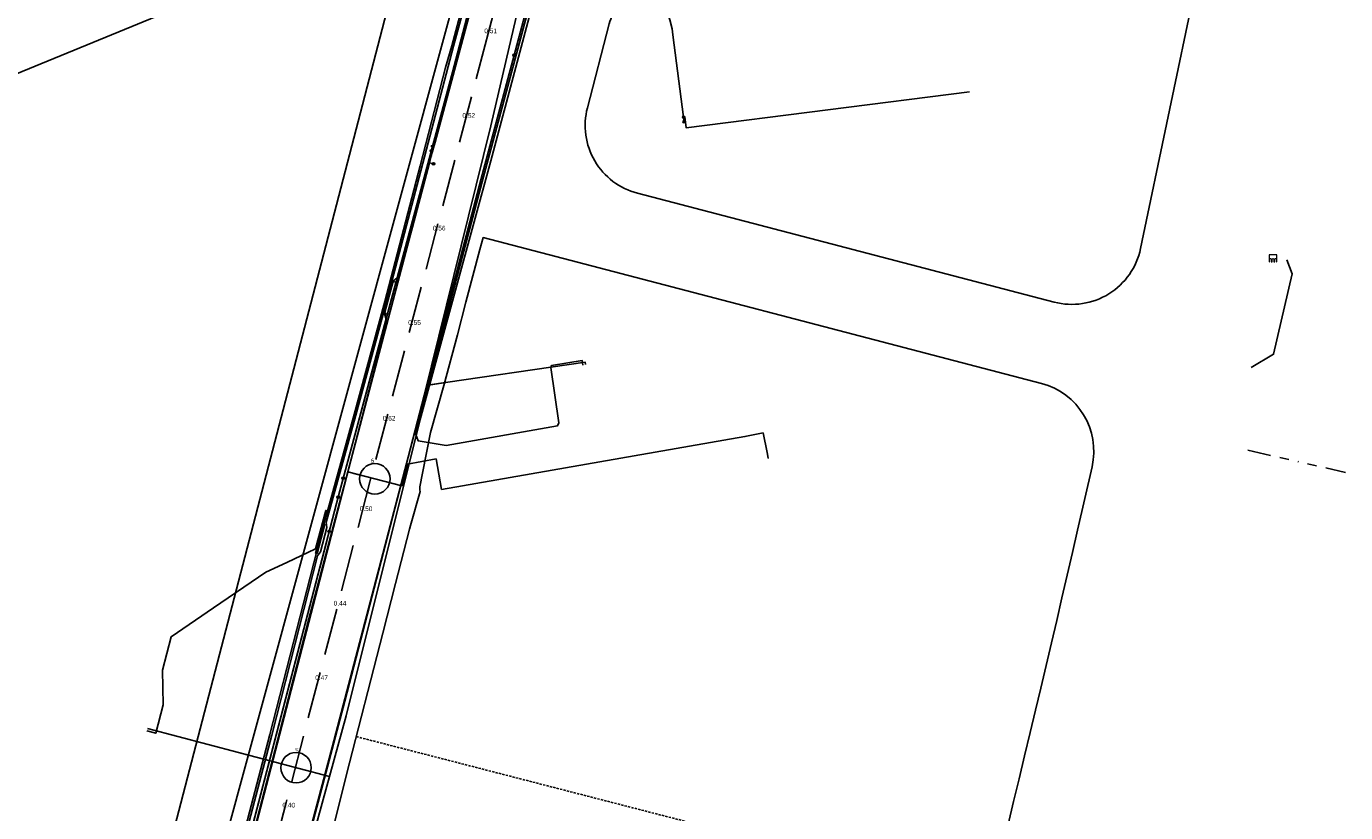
# Model space of a CAD drawing. Extents: x 102676 to 106538, y 417474 to 420545.
# Tile 106 of 112: x 105489 to 105772, y 419261 to 419430. Entities that reach past the tile are written whole.
import ezdxf
from ezdxf.enums import TextEntityAlignment as Align
from ezdxf.lldxf.tags import DXFTag

# ---------------------------------------------------------------- set-up
doc = ezdxf.new("R2010")
doc.units = 0
for name, pattern in [('DASHED', [0.75, 0.5, -0.25]), ('DGN Style 3', [14.040647, 10.029034, -4.011614]), ('RI-OVERIG', [17, 5, -2, 2, -2, 0, -2, 2, -2])]:
    doc.linetypes.add(name, pattern=pattern)
doc.layers.get('0').update_dxf_attribs({"lineweight": 25})
for name, color, linetype, lineweight in [('00-Aslijn', 5, 'DGN Style 3', 25), ('B-WE-KL-DATA_EUROFIBER NEDERLAND BV-G', 90, 'KL-DATA-N', 25), ('B-WE-KL-DATA_HULPSTUK_KPN BV-S @ 0.5', 90, 'Continuous', 25), ('B-WE-KL-DATA_KABELBED_KPN BV-G', 90, 'Continuous', 25), ('B-WE-KL-DATA_KABELBED_ZIGGO BV-G', 90, 'Continuous', 25), ('B-WE-KL-DATA_MANTELBUIS_POLYVINYLCHLORIDE PVC_100_KPN BV-G', 90, 'Continuous', 25), ('B-WE-KL-DATA_MANTELBUIS_STAAL_380_KPN BV-G', 90, 'Continuous', 25), ('B-WE-KL-ET_LS_400 V_STEDIN NETBEHEER BV-G', 190, 'KL-LS-N', 25), ('B-WE-KL-ET_LS_HULPSTUK_STEDIN NETBEHEER BV-S @ 0.5', 190, 'Continuous', 25), ('B-WE-KL-ET_LS_MANTELBUIS_POLYVINYLCHLORIDE PVC_110_STEDIN NETBEHEER BV-G', 190, 'Continuous', 25), ('B-WE-KL-ET_MS_13 KV_STEDIN NETBEHEER BV-G', 130, 'KL-MS-N', 25), ('B-WE-KL-ET_MS_HULPSTUK_STEDIN NETBEHEER BV-S @ 0.5', 130, 'Continuous', 25), ('B-WE-KL-GAS_LD_MANTELBUIS_STEDIN NETBEHEER BV-G', 50, 'Continuous', 25), ('B-WE-KL-GAS_LD_POLYETHYLEEN PE_32_0.1 BAR_STEDIN NETBEHEER BV-G', 50, 'KL-GAS-LD-N', 25), ('B-WE-KL-GAS_LD_POLYVINYLCHLORIDE PVC_200_0.1 BAR_STEDIN NETBEHEER BV-G', 50, 'KL-GAS-LD-N', 25), ('B-WE-KL-OVERIG_RIJKSWATERSTAAT WEST NEDERLAND ZUID-G', 8, 'Continuous', 25), ('B-WE-KL-WATER_ASBESTCEMENT_176_EVIDES INFRA-G', 170, 'KL-WATER-N', 25), ('B-WE-KW-KUNSTWERK_SLUIS_WATERSCHAP HOLLANDSE DELTA-S @ 0.5', 170, 'Continuous', 25), ('B-WE-RI-VRIJVERVAL_200_RIJKSWATERSTAAT WEST NEDERLAND ZUID-G', 210, 'RI-OVERIG', 25), ('DTM-Hoogtecijfer', 7, 'Continuous', 25), ('N-PV-KG-GRENS_UITGIFTE', 12, 'Continuous', 25), ('V-WE-KL-DATA_HULPSTUK_TENNET TSO-S @ 0.5', 90, 'Continuous', 25), ('V-WE-KL-DATA_OVERIG_TENNET TSO-G', 90, 'KL-DATA-V', 25)]:
    doc.layers.add(name, color=color, linetype=linetype, lineweight=lineweight)
doc.styles.add('NLCS-ISO', font='NLCS-ISO.ttf')
doc.styles.get("Standard").update_dxf_attribs({"font": 'arial.ttf'})
tags = doc.linetypes.add('KL-DATA-N', pattern='A,4,-1,[101,NLCS.shx,S=0.5,R=0,X=0,Y=0],-1,4,-1,["D",Standard,S=1,R=0,X=-0.25,Y=-0.5],-1.5', length=12.5).pattern_tags.tags
tags[18] = DXFTag(74, 10)
tags = doc.linetypes.add('KL-DATA-V', pattern='A,2,[24,NLCS.shx,S=0.5,R=0,X=0,Y=0],2,-1,[101,NLCS.shx,S=0.5,R=0,X=0,Y=0],-1,2,[24,NLCS.shx,S=0.5,R=0,X=0,Y=0],2,-1,["D",Standard,S=1,R=0,X=-0.25,Y=-0.5],-1.5', length=12.5).pattern_tags.tags
tags[34] = DXFTag(74, 10)
tags = doc.linetypes.add('KL-GAS-LD-N', pattern='A,4,-1,[69,NLCS.shx,S=0.5,R=0,X=0,Y=0],-1,4,-1,["L",Standard,S=1,R=0,X=0.25,Y=-0.5],-2', length=13).pattern_tags.tags
tags[18] = DXFTag(74, 10)
tags = doc.linetypes.add('KL-LS-N', pattern='A,4,-1,[103,NLCS.shx,S=0.75,R=0,X=0,Y=0],-1,4,-1,["L",Standard,S=1,R=0,X=0,Y=-0.5],-2', length=13).pattern_tags.tags
tags[18] = DXFTag(74, 10)
tags = doc.linetypes.add('KL-MS-N', pattern='A,4,-1,[103,NLCS.shx,S=0.75,R=0,X=0,Y=0],-1,4,-1,["M",Standard,S=1,R=0,X=0,Y=-0.5],-2', length=13).pattern_tags.tags
tags[18] = DXFTag(74, 10)
doc.linetypes.add('KL-WATER-N', pattern='A,7,-0.5,[168,NLCS.shx,S=0.75,R=0,X=0.75,Y=0],-2', length=9.5)

# ---------------------------------------------------------------- blocks, each defined once
blk = doc.blocks.new('SKL-WTB_HULP_MOF-SO')
at = {"linetype": 'ByBlock', "lineweight": 18}
h = blk.add_hatch(color=0, dxfattribs=at)
h.dxf.hatch_style = 1
h.paths.add_polyline_path([(-0.5625, 0, 1), (0.5625, 0, 1)])
at = {"color": 0, "linetype": 'ByBlock', "lineweight": 18}
blk.add_circle((0, 0), 0.5625, dxfattribs=at)
at = {"color": 0, "linetype": 'ByBlock', "lineweight": 18, "style": 'NLCS-ISO', "flags": 1}
for tag, p in [('TYPE', (1.5, 0)), ('OMSCHRIJVING', (1.5, -3)), ('LABEL', (1.5, -1.5))]:
    blk.add_attdef(tag, p, '', height=1, dxfattribs=at)
blk = doc.blocks.new('SKL-WTB_HULP_OVERIG-SO')
at = {"color": 0, "linetype": 'ByBlock', "lineweight": 18}
for points in [[(-0.14, 0.14), (0.14, -0.14)], [(0.14, 0.14), (-0.14, -0.14)]]:
    blk.add_lwpolyline(points, dxfattribs=at)
at = {"color": 0, "linetype": 'ByBlock', "lineweight": 18, "style": 'NLCS-ISO', "flags": 1}
for tag, p in [('TYPE', (1.5, 0)), ('OMSCHRIJVING', (1.5, -3)), ('LABEL', (1.5, -1.5))]:
    blk.add_attdef(tag, p, '', height=1, dxfattribs=at)
blk = doc.blocks.new('SKW-SLUIS-SO')
at = {"color": 0, "linetype": 'ByBlock', "lineweight": 18}
blk.add_lwpolyline([(0.31, -1.55), (0.82, -1.55), (0.82, -0.35, -1), (1.45, -0.35), (1.45, -1.55), (1.7, -1.55), (1.7, 1.55), (-1.7, 1.55), (-1.7, -1.55), (-1.45, -1.55), (-1.45, -0.35, -1), (-0.82, -0.35), (-0.82, -1.55), (-0.32, -1.55), (-0.32, -0.35, -1), (0.31, -0.35)], format="xyb", close=True, dxfattribs=at)
blk = doc.blocks.new('Uitgifte Stedenbouw')
at = {"layer": 'N-PV-KG-GRENS_UITGIFTE', "transparency": 33554687, "flags": 128}
for points in [[(103733.65, 419509.78), (103635.18, 419469.38, 0.197967), (103627.05, 419461.34), (103614.72, 419432.16, 0.036106), (103614.03, 419430.11), (103609.35, 419412.21, 0.414214), (103620.08, 419393.91), (103709.2, 419370.64, 0.428687), (103727.67, 419382.09), (103751.31, 419495.09, 0.601575), (103733.65, 419509.78)], [(103230.77, 419339.89), (103410.33, 419387.95), (103571.98, 419454.27), (103556.57, 419395.03), (103501, 419181.34), (103495.24, 419182.84), (103496.25, 419186.71), (103488.51, 419188.74), (103487.5, 419184.86), (103330.81, 419225.77, 0.129956), (103311.64, 419225.71), (103293.68, 419220.91), (103168.06, 419187.28), (103131.13, 419179.73), (103108.79, 419263.18), (103093.32, 419320.97), (103086.46, 419374.78), (103083.66, 419396.81), (103210.11, 419417.08), (103230.77, 419339.89)]]:
    blk.add_lwpolyline(points, format="xyb", close=True, dxfattribs=at)
blk.add_lwpolyline([(103699.37, 419258.92), (103700.52, 419263.83), (103701.68, 419268.74), (103702.85, 419273.66), (103704.04, 419278.59), (103705.21, 419283.37), (103706.33, 419288.11), (103707.47, 419292.94), (103708.6, 419297.76), (103709.73, 419302.59), (103710.86, 419307.42), (103711.98, 419312.25), (103713.09, 419317.08), (103714.2, 419321.91), (103717.29, 419335.41, 0.405343), (103706.46, 419353.27), (103706.46, 419353.27), (103587.07, 419384.44), (103586.36, 419381.9), (103583.35, 419370.66), (103581.55, 419363.64), (103578.6, 419352.81), (103575.78, 419342.76), (103574.08, 419334.08), (103573.48, 419331.16), (103573.5, 419330.81), (103573.51, 419330.46), (103573.6, 419330.12), (103571.52, 419322.86), (103571.31, 419322.12), (103568.3, 419310.46), (103565.6, 419299.82), (103557.83, 419269.66), (103554.76, 419257.34)], format="xyb", dxfattribs=at)
at = {"layer": 'N-PV-KG-GRENS_UITGIFTE', "color": 8, "linetype": 'DASHED', "lineweight": -2, "transparency": 33554687, "flags": 128}
blk.add_lwpolyline([(103559.91, 419277.74), (103695.64, 419242.8)], dxfattribs=at)

msp = doc.modelspace()

# ---------------------------------------------------------------- linework, layer by layer
for centre in [(105563.8705, 419332.8485), (105547.0224, 419271.091)]:
    msp.add_circle(centre, 3.2607)
at = {"layer": '00-Aslijn'}
msp.add_lwpolyline([(105634.7704, 419606.4742), (105594.1453, 419450.9051), (105588.1292, 419428.1103), (105562.8108, 419332.1802), (105544.9226, 419263.662), (105518.8189, 419163.6754), (105489.8728, 419052.8017), (105450.554, 418902.7044), (105348.6917, 418513.8507), (105321.3012, 418409.289), (105298.4578, 418322.3755)], dxfattribs=at)
at = {"layer": 'B-WE-KL-DATA_EUROFIBER NEDERLAND BV-G', "flags": 128}
for points in [[(105331.9, 418476.1), (105339.203, 418500), (105385.454, 418680.557), (105394, 418712.83), (105445.721, 418908.142), (105453.131, 418938.564), (105453.65, 418940.481), (105478.795, 419033.129), (105496.526, 419101.237), (105515.346, 419173.03), (105515.858, 419174.967), (105556.103, 419329.248), (105588.709, 419450.196), (105595.832, 419477.707)], [(105331.9, 418476.1), (105339.2, 418500), (105385.4, 418680.6), (105394, 418712.8), (105445.7, 418908.1), (105453.1, 418938.6), (105453.7, 418940.5), (105478.8, 419033.1), (105496.5, 419101.2), (105515.3, 419173), (105515.9, 419175), (105556.1, 419329.2), (105588.7, 419450.2), (105595.8, 419477.7)]]:
    msp.add_lwpolyline(points, dxfattribs=at)
at = {"layer": 'B-WE-KL-DATA_KABELBED_KPN BV-G', "flags": 128}
for points in [[(105511.236, 419157.466), (105515.858, 419174.967), (105542.757, 419278.031), (105556.103, 419329.248), (105584.297, 419433.83), (105584.465, 419434.455)], [(105584.493, 419433.519), (105576.757, 419404.84)], [(105576.757, 419404.84), (105575.959, 419401.884)], [(105575.959, 419401.884), (105575.952, 419401.857), (105575.572, 419400.425)], [(105575.572, 419400.425), (105571.925, 419386.657)], [(105576.436, 419400.221), (105575.572, 419400.425)], [(105571.506, 419385.073), (105561.705, 419348.074), (105558.065, 419334.333)], [(105571.925, 419386.657), (105571.506, 419385.073)], [(105558.066, 419334.333), (105569.675, 419331.364), (105570.884, 419335.986), (105576.987, 419337.128), (105578.149, 419330.59), (105643.042, 419341.892), (105646.91, 419342.658), (105647.798, 419338.487), (105648.033, 419337.272)], [(105558.065, 419334.333), (105556.805, 419329.574)], [(105566.643, 419332.139), (105559.338, 419334.007)], [(105556.805, 419329.574), (105556.028, 419326.639)], [(105556.028, 419326.639), (105549.386, 419301.558), (105541.353, 419270.354)], [(105553.589, 419319.601), (105552.075, 419313.793)], [(105541.353, 419270.354), (105536.45, 419251.312), (105524.371, 419205.272), (105511.134, 419154.571), (105498.603, 419106.177), (105486.051, 419057.831), (105486.015, 419057.697), (105473.208, 419009.509), (105470.737, 419000), (105465.908, 418981.414), (105459.917, 418958.356), (105458.858, 418954.95), (105456.379, 418946.978), (105454.976, 418941.323), (105447.211, 418910.016), (105442.678, 418896.49), (105433.32, 418857.015), (105420.545, 418808.673), (105407.684, 418760.323), (105395.189, 418712.64), (105385.627, 418676.732)]]:
    msp.add_lwpolyline(points, dxfattribs=at)
at = {"layer": 'B-WE-KL-DATA_KABELBED_ZIGGO BV-G', "flags": 128}
msp.add_lwpolyline([(105268.698, 418290.605), (105609.353, 419539.885), (105621.392, 419635.736), (105611.213, 419648.839)], dxfattribs=at)
at = {"layer": 'B-WE-KL-DATA_MANTELBUIS_POLYVINYLCHLORIDE PVC_100_KPN BV-G', "flags": 128}
msp.add_lwpolyline([(105553.589, 419319.601), (105552.075, 419313.793)], dxfattribs=at)
at = {"layer": 'B-WE-KL-DATA_MANTELBUIS_STAAL_380_KPN BV-G', "flags": 128}
msp.add_lwpolyline([(105566.643, 419332.139), (105559.338, 419334.007)], dxfattribs=at)
at = {"layer": 'B-WE-KL-ET_LS_400 V_STEDIN NETBEHEER BV-G', "flags": 128}
for points in [[(105704.625, 419635.086), (105693.317, 419630.004), (105660.261, 419616.093), (105659.75, 419615.99), (105658.299, 419615.88), (105657.21, 419615.782), (105653.454, 419614.383), (105648.579, 419612.801), (105640.748, 419610.179), (105639.597, 419609.521), (105638.792, 419608.768), (105638.234, 419607.995), (105638.036, 419606.723), (105637.958, 419605.982), (105638.02, 419603.964), (105638.313, 419603.56), (105638.403, 419603.043), (105638.411, 419602.572), (105638.254, 419601.488), (105637.184, 419592.549), (105635.664, 419586.715), (105629.059, 419560.856), (105618.916, 419522.129), (105609.85, 419488.684), (105604.337, 419468.134), (105604.215, 419465.241), (105605.534, 419461.252), (105603.586, 419456.095), (105603.884, 419455.704), (105611.118, 419448.57), (105616.431, 419443.079), (105624.412, 419435.308), (105625.067, 419434.553), (105625.827, 419433.478), (105626.457, 419432.338), (105627, 419431.005), (105627.471, 419429.103), (105627.606, 419427.804), (105629.936, 419410.202)], [(105623.632, 419583.927), (105618.174, 419563.659), (105610.175, 419533.353), (105601.68, 419502.015), (105598.599, 419490.231), (105589.63, 419459.09), (105584.029, 419437.672), (105580.705, 419425.362), (105566.403, 419370.665), (105559.843, 419346.486), (105553.47, 419323.51), (105553.635, 419322.457), (105552.28, 419317.265), (105551.628, 419316.392), (105541.822, 419278.072), (105535.489, 419253.889), (105529.29, 419229.655), (105522.843, 419205.495), (105515.507, 419176.384), (105509.578, 419153.423), (105546.477, 419144.63)], [(105449.324, 418923.329), (105458.979, 418960.935), (105464.148, 418980.769), (105471.479, 419009.344), (105481.294, 419047.067), (105490.043, 419080.673), (105490.554, 419082.59), (105496.521, 419105.555), (105507.628, 419147.473), (105515.119, 419176.483), (105522.456, 419205.595), (105528.902, 419229.755), (105535.101, 419253.989), (105541.434, 419278.172), (105552.973, 419323.216), (105553.742, 419325.969), (105559.457, 419346.592), (105566.017, 419370.769), (105573.59, 419399.774), (105579.013, 419420.839), (105580.317, 419425.457), (105582.921, 419435.088), (105588.223, 419455.291), (105598.213, 419490.333), (105601.294, 419502.116), (105609.798, 419533.454), (105617.872, 419564.038)], [(105611.118, 419448.57), (105610.557, 419448.567), (105603.603, 419455.419), (105603.365, 419455.509), (105603.08, 419454.755), (105602.041, 419453.18), (105593.891, 419422.692), (105586.828, 419396.343), (105575.025, 419351.591), (105572.661, 419342.36), (105573.169, 419340.964), (105579.141, 419340.014), (105602.969, 419344.205), (105603.26, 419344.826), (105601.55, 419356.625), (105601.693, 419357.122), (105608.242, 419358.122), (105608.378, 419357.189)], [(105629.936, 419410.202), (105630.2, 419410.236), (105630.504, 419407.878), (105691.076, 419415.588)], [(105629.936, 419410.202), (105630.071, 419409.193)], [(105515.083, 419278.952), (105517.011, 419278.449), (105518.6, 419284.546), (105518.452, 419291.921), (105520.315, 419299.083), (105529.355, 419305.281), (105540.558, 419312.933), (105545.048, 419314.999), (105551.193, 419317.911), (105553.363, 419326.099), (105553.742, 419325.969)]]:
    msp.add_lwpolyline(points, dxfattribs=at)
at = {"layer": 'B-WE-KL-ET_LS_MANTELBUIS_POLYVINYLCHLORIDE PVC_110_STEDIN NETBEHEER BV-G', "flags": 128}
msp.add_lwpolyline([(105551.544, 419316.871), (105553.145, 419323.142), (105552.757, 419323.24), (105551.156, 419316.969), (105551.544, 419316.871)], dxfattribs=at)
at = {"layer": 'B-WE-KL-ET_MS_13 KV_STEDIN NETBEHEER BV-G', "flags": 128}
for points in [[(105593.68, 419423.45), (105601.671, 419453.346), (105602.722, 419454.939), (105603.173, 419456.089), (105605.11, 419461.26), (105603.813, 419465.185), (105603.939, 419468.194), (105609.464, 419488.788), (105618.527, 419522.232), (105628.673, 419560.958), (105636.796, 419592.649), (105638.006, 419602.793), (105638.77, 419605.269), (105638.894, 419607.21), (105639.101, 419613.544), (105639.854, 419620.779), (105641.976, 419629.402), (105643.429, 419644.506), (105644.708, 419662.051)], [(105500.641, 419069.495), (105503.693, 419081.444), (105511.374, 419109.949), (105520.497, 419145.501), (105528.248, 419174.736), (105535.759, 419203.562), (105539.585, 419218.035), (105548.327, 419251.349), (105554.753, 419275.515), (105586.542, 419396.815), (105593.68, 419423.45)]]:
    msp.add_lwpolyline(points, dxfattribs=at)
at = {"layer": 'B-WE-KL-GAS_LD_MANTELBUIS_STEDIN NETBEHEER BV-G', "flags": 128}
for points in [[(105575.791, 419352.952), (105580.004, 419353.565)], [(105535.231, 419274.19), (105542.027, 419272.404)]]:
    msp.add_lwpolyline(points, dxfattribs=at)
at = {"layer": 'B-WE-KL-GAS_LD_POLYETHYLEEN PE_32_0.1 BAR_STEDIN NETBEHEER BV-G', "flags": 128}
for points in [[(105608.971, 419357.276), (105608.899, 419357.77), (105575.588, 419352.922)], [(105515.214, 419279.449), (105554.162, 419269.215)]]:
    msp.add_lwpolyline(points, dxfattribs=at)
at = {"layer": 'B-WE-KL-GAS_LD_POLYVINYLCHLORIDE PVC_200_0.1 BAR_STEDIN NETBEHEER BV-G', "flags": 128}
msp.add_lwpolyline([(105524.859, 419159.092), (105531.603, 419185.414), (105542.372, 419226.154), (105557.713, 419282.182), (105573.566, 419345.516), (105588.676, 419400.862), (105600.534, 419445.218), (105606.198, 419468.538), (105616.531, 419495.427), (105618.477, 419500.166), (105630.119, 419528.028)], dxfattribs=at)
at = {"layer": 'B-WE-KL-OVERIG_RIJKSWATERSTAAT WEST NEDERLAND ZUID-G', "flags": 128}
msp.add_lwpolyline([(105751.3, 419356.65), (105756.12, 419359.48), (105760.11, 419376.68), (105758.93, 419379.71)], dxfattribs=at)
msp.add_lwpolyline([(105751.3, 419356.65), (105756.12, 419359.48), (105760.11, 419376.68), (105758.93, 419379.71)], dxfattribs=at)
msp.add_lwpolyline([(105751.3, 419356.65), (105756.12, 419359.48), (105760.11, 419376.68), (105758.93, 419379.71)], dxfattribs=at)
msp.add_lwpolyline([(105751.3, 419356.65), (105756.12, 419359.48), (105760.11, 419376.68), (105758.93, 419379.71)], dxfattribs=at)
msp.add_lwpolyline([(105751.3, 419356.65), (105756.12, 419359.48), (105760.11, 419376.68), (105758.93, 419379.71)], dxfattribs=at)
msp.add_lwpolyline([(105751.3, 419356.65), (105756.12, 419359.48), (105760.11, 419376.68), (105758.93, 419379.71)], dxfattribs=at)
msp.add_lwpolyline([(105751.3, 419356.65), (105756.12, 419359.48), (105760.11, 419376.68), (105758.93, 419379.71)], dxfattribs=at)
msp.add_lwpolyline([(105751.3, 419356.65), (105756.12, 419359.48), (105760.11, 419376.68), (105758.93, 419379.71)], dxfattribs=at)
msp.add_lwpolyline([(105751.3, 419356.65), (105756.12, 419359.48), (105760.11, 419376.68), (105758.93, 419379.71)], dxfattribs=at)
msp.add_lwpolyline([(105751.3, 419356.65), (105756.12, 419359.48), (105760.11, 419376.68), (105758.93, 419379.71)], dxfattribs=at)
msp.add_lwpolyline([(105751.3, 419356.65), (105756.12, 419359.48), (105760.11, 419376.68), (105758.93, 419379.71)], dxfattribs=at)
at = {"layer": 'B-WE-KL-WATER_ASBESTCEMENT_176_EVIDES INFRA-G', "flags": 128}
msp.add_lwpolyline([(105522.316, 419151.586), (105531.716, 419187.868), (105557.445, 419285.343), (105574.456, 419350.649), (105588.699, 419408.343), (105597.801, 419447.514), (105603.832, 419471.182), (105616.796, 419521.124)], dxfattribs=at)
at = {"layer": 'B-WE-RI-VRIJVERVAL_200_RIJKSWATERSTAAT WEST NEDERLAND ZUID-G', "flags": 128}
msp.add_lwpolyline([(105750.61, 419338.99), (105771.535, 419334.209)], dxfattribs=at)
at = {"layer": 'V-WE-KL-DATA_OVERIG_TENNET TSO-G', "flags": 128}
for points in [[(105632.116, 419657.084), (105630.774, 419624.452), (105629.627, 419613.394), (105626.059, 419593.805), (105619.507, 419568.753), (105587.865, 419447.813), (105585.483, 419447.45), (105584.482, 419443.566), (105586.139, 419441.322), (105569.062, 419376.312), (105567.773, 419375.085)], [(105567.773, 419375.085), (105565.964, 419368.172)], [(105565.964, 419368.172), (105566.458, 419366.442), (105540.731, 419267.364), (105442.118, 418890.547), (105440.947, 418887.511)]]:
    msp.add_lwpolyline(points, dxfattribs=at)

# ---------------------------------------------------------------- block references
at = {"layer": 'B-WE-KL-DATA_HULPSTUK_KPN BV-S @ 0.5', "xscale": 0.5, "yscale": 0.5, "zscale": 0.5}
for name, p in [('SKL-WTB_HULP_MOF-SO', (105576.237, 419403.936)), ('SKL-WTB_HULP_OVERIG-SO', (105576.757, 419404.84)), ('SKL-WTB_HULP_OVERIG-SO', (105576.757, 419404.84)), ('SKL-WTB_HULP_MOF-SO', (105575.98, 419402.981)), ('SKL-WTB_HULP_OVERIG-SO', (105575.959, 419401.884)), ('SKL-WTB_HULP_OVERIG-SO', (105575.959, 419401.884)), ('SKL-WTB_HULP_OVERIG-SO', (105575.573, 419400.425)), ('SKL-WTB_HULP_OVERIG-SO', (105575.573, 419400.425)), ('SKL-WTB_HULP_OVERIG-SO', (105575.573, 419400.425)), ('SKL-WTB_HULP_MOF-SO', (105576.436, 419400.221)), ('SKL-WTB_HULP_OVERIG-SO', (105576.436, 419400.221)), ('SKL-WTB_HULP_OVERIG-SO', (105571.506, 419385.073)), ('SKL-WTB_HULP_OVERIG-SO', (105571.506, 419385.073)), ('SKL-WTB_HULP_OVERIG-SO', (105571.925, 419386.657)), ('SKL-WTB_HULP_OVERIG-SO', (105571.925, 419386.657)), ('SKL-WTB_HULP_OVERIG-SO', (105648.033, 419337.272)), ('SKL-WTB_HULP_OVERIG-SO', (105558.065, 419334.333)), ('SKL-WTB_HULP_OVERIG-SO', (105558.065, 419334.333)), ('SKL-WTB_HULP_OVERIG-SO', (105558.066, 419334.333)), ('SKL-WTB_HULP_MOF-SO', (105557.117, 419333.012)), ('SKL-WTB_HULP_MOF-SO', (105556.026, 419328.953)), ('SKL-WTB_HULP_OVERIG-SO', (105556.805, 419329.574)), ('SKL-WTB_HULP_OVERIG-SO', (105556.805, 419329.574)), ('SKL-WTB_HULP_OVERIG-SO', (105556.028, 419326.639)), ('SKL-WTB_HULP_OVERIG-SO', (105556.028, 419326.639)), ('SKL-WTB_HULP_MOF-SO', (105554.119, 419321.637)), ('SKL-WTB_HULP_OVERIG-SO', (105541.352, 419270.354)), ('SKL-WTB_HULP_OVERIG-SO', (105541.352, 419270.354))]:
    msp.add_blockref(name, p, dxfattribs=at)
at = {"layer": 'B-WE-KL-ET_LS_HULPSTUK_STEDIN NETBEHEER BV-S @ 0.5', "xscale": 0.5, "yscale": 0.5, "zscale": 0.5}
for p in [(105629.936, 419410.202), (105630.071, 419409.193)]:
    msp.add_blockref('SKL-WTB_HULP_MOF-SO', p, dxfattribs=at)
at = {"layer": 'B-WE-KL-ET_MS_HULPSTUK_STEDIN NETBEHEER BV-S @ 0.5', "xscale": 0.5, "yscale": 0.5, "zscale": 0.5}
msp.add_blockref('SKL-WTB_HULP_MOF-SO', (105593.68, 419423.45), dxfattribs=at)
at = {"layer": 'B-WE-KW-KUNSTWERK_SLUIS_WATERSCHAP HOLLANDSE DELTA-S @ 0.5', "xscale": 0.5, "yscale": 0.5, "zscale": 0.5}
msp.add_blockref('SKW-SLUIS-SO', (105756, 419380), dxfattribs=at)
at = {"layer": 'N-PV-KG-GRENS_UITGIFTE'}
msp.add_blockref('Uitgifte Stedenbouw', (2000, 0), dxfattribs=at)
at = {"layer": 'V-WE-KL-DATA_HULPSTUK_TENNET TSO-S @ 0.5', "xscale": 0.5, "yscale": 0.5, "zscale": 0.5}
for p in [(105567.773, 419375.085), (105565.964, 419368.172)]:
    msp.add_blockref('SKL-WTB_HULP_MOF-SO', p, dxfattribs=at)

# ---------------------------------------------------------------- texts
at = {"style": 'NLCS-ISO'}
for tag, p in [('6', (105563.4033, 419335.9685, 2.2509)), ('5', (105547.2284, 419274.0212, 1.4116))]:
    msp.add_attdef(tag, text='Ref', height=1, dxfattribs=at).set_placement(p, align=Align.BOTTOM_CENTER)
at = {"layer": 'DTM-Hoogtecijfer', "linetype": 'Continuous', "lineweight": 0}
for s, p in [('0.51', (105587.2909, 419428.138)), ('0.52', (105582.6089, 419410.061)), ('0.56', (105576.2739, 419385.957)), ('0.55', (105571.0089, 419365.781)), ('0.62', (105565.5729, 419345.295)), ('0.50', (105560.6349, 419325.965)), ('0.44', (105555.0639, 419305.756)), ('0.47', (105551.1229, 419289.823)), ('0.40', (105544.0999, 419262.582))]:
    msp.add_text(s, height=1, dxfattribs=at).set_placement(p)

doc.saveas('drawing.dxf')
